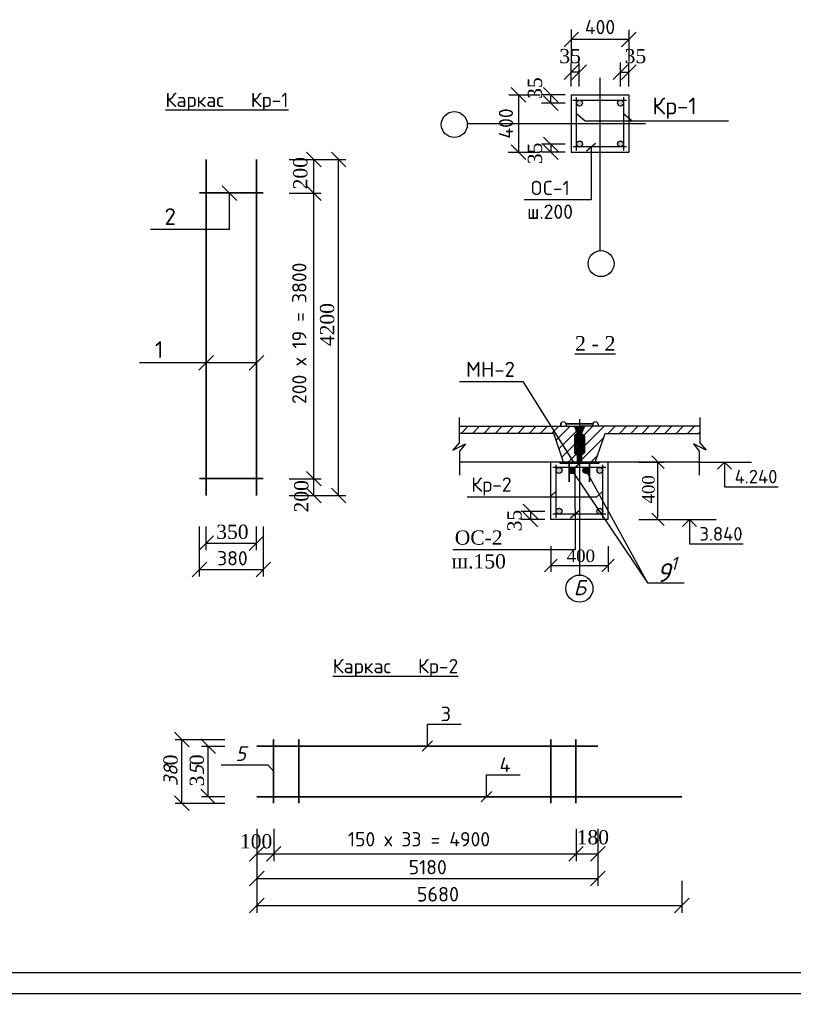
# Model space of a CAD drawing. Header units: millimetres. Extents: x -3143211 to -2549809, y 1060331 to 1341741.
# Tile 88 of 131: x -3113891 to -3095463, y 1202555 to 1226001. Entities that reach past the tile are written whole.
import ezdxf

# ---------------------------------------------------------------- set-up
doc = ezdxf.new("R2010")
doc.units = ezdxf.units.MM
doc.linetypes.add('ACAD_ISO10W100', pattern=[18, 12, -3, 0, -3])
doc.layers.add('Дераза', color=5, linetype='Continuous')
doc.styles.get("Standard").update_dxf_attribs({"font": 'isocpeui.ttf'})

# ---------------------------------------------------------------- blocks, each defined once
blk = doc.blocks.new('_Oblique')
at = {"color": 0, "linetype": 'ByBlock', "lineweight": -2}
blk.add_line((-0.5, -0.5), (0.5, 0.5), dxfattribs=at)

msp = doc.modelspace()

# ---------------------------------------------------------------- hatches: boundary and pattern name
h = msp.add_hatch(color=256)
h.paths.add_polyline_path([(-3099509.03921, 1224006.93349), (-3099509.03921, 1224024.22612, 0.364462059), (-3099576.00082, 1224086.59463), (-3099583.23614, 1224086.59463, 0.3993831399), (-3099650.72539, 1224015.57981, 0.9408358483)])
h.paths.add_polyline_path([(-3099650.13495, 1223043.53531, 0.9149363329), (-3099509.03921, 1223030.97526), (-3099509.03921, 1223056.09537, 0.9149363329)])
h.paths.add_polyline_path([(-3100483.31784, 1223040.04154, 0.9427893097), (-3100625.03921, 1223048.39553), (-3100625.03921, 1223031.68756, 0.3193735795), (-3100569.69948, 1222970.59463), (-3100539.15, 1222970.59463, 0.3521330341)])
h.paths.add_polyline_path([(-3100483.90827, 1224014.80341, 0.9162344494), (-3100625.03921, 1224027.16572), (-3100625.03921, 1224002.4411, 0.9162344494)])
h = msp.add_hatch()
h.set_pattern_fill('ANSI31', color=256, scale=60, style=0)
h.set_pattern_definition([(45, (-4852968.84, 702867.56), (-134.703842, 134.703842), [])])
h.paths.add_polyline_path([(-3100676.86343, 1216094.95546), (-3100608.70343, 1216146.07546), (-3100676.86343, 1216319.88346), (-3103423.62121, 1216319.88346), (-3103423.62121, 1216149.48346), (-3101171.02343, 1216149.48346), (-3100936.0315, 1215464.47546), (-3100608.70343, 1215464.47546), (-3100608.70343, 1215634.87546), (-3100676.86343, 1215685.99546)])
h.paths.add_polyline_path([(-3099943.94427, 1216149.48346), (-3097691.34649, 1216149.48346), (-3097691.34649, 1216319.88346), (-3100438.10427, 1216319.88346), (-3100506.26427, 1216146.07546), (-3100438.10427, 1216094.95546), (-3100438.10427, 1215685.99546), (-3100506.26427, 1215634.87546), (-3100506.26427, 1215464.47546), (-3100178.9362, 1215464.47546)])
h = msp.add_hatch(color=256)
h.paths.add_polyline_path([(-3100557.58343, 1215464.47546), (-3101017.36524, 1215464.47546), (-3101017.36524, 1215428.61796), (-3100557.58343, 1215428.61796)])
h.paths.add_polyline_path([(-3100097.60246, 1215464.47546), (-3100557.58343, 1215464.47546), (-3100557.58343, 1215428.61796), (-3100097.80162, 1215428.61796)])
h = msp.add_hatch(color=256)
h.paths.add_polyline_path([(-3101113.18343, 1214305.07636), (-3101113.18343, 1214288.36839, 0.319373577), (-3101057.8437, 1214227.27546), (-3101027.29422, 1214227.27546, 0.3521330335), (-3100971.46205, 1214296.72237, 0.9427893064)])
h.paths.add_polyline_path([(-3100001.49099, 1214296.72237, 1), (-3100143.7048, 1214296.72237, 0.3521330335), (-3100087.87263, 1214227.27546), (-3100057.32316, 1214227.27546, 0.3521330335)])
h.paths.add_polyline_path([(-3100001.98343, 1215260.67455), (-3100001.98343, 1215277.38252, 0.3193735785), (-3100057.32316, 1215338.47546), (-3100087.87263, 1215338.47546, 0.3521330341), (-3100143.7048, 1215269.02854, 0.942789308)])
h.paths.add_polyline_path([(-3100971.46205, 1215269.02854, 0.3521330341), (-3101027.29422, 1215338.47546), (-3101057.8437, 1215338.47546, 0.3193735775), (-3101113.18343, 1215277.38252), (-3101113.18343, 1215260.67455, 0.9427893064)])
at = {"layer": 'Дераза'}
h = msp.add_hatch(dxfattribs=at)
h.set_pattern_fill('ANGLE', color=0)
h.set_pattern_definition([(0, (-320144.217, -99980.26), (0, 6.985), [5.08, -1.905]), (90, (-320144.217, -99980.26), (-6.985, 4e-16), [5.08, -1.905])])
h.paths.add_polyline_path([(-3100375.09781, 1215338.47546), (-3100427.48457, 1215338.47546, 0.3075690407), (-3100472.39809, 1215272.36873, 1), (-3100330.18428, 1215272.36873, 0.3075690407)])
h.paths.add_polyline_path([(-3100716.84557, 1215338.47546), (-3100752.0737, 1215338.47546, 0.2818157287), (-3100803.82602, 1215285.22107), (-3100803.82602, 1215253.94833, 0.4981928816), (-3100700.38673, 1215207.17292), (-3100723.21705, 1215248.99151), (-3100668.15378, 1215295.26982, 0.2423078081)])
h.paths.add_polyline_path([(-3100663.35273, 1215269.5847, 0.09265734), (-3100668.15378, 1215295.26982), (-3100723.21705, 1215248.99151), (-3100700.38673, 1215207.17292, 0.2743582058)])

# ---------------------------------------------------------------- linework, layer by layer
at = {"color": 7, "linetype": 'ByBlock'}
for p, q in [((-3100751.03921, 1225768.40588), (-3100751.03921, 1225006.46221)), ((-3099383.03921, 1225526.76559), (-3100751.03921, 1225526.76559)), ((-3099383.03921, 1225755.59539), (-3099383.03921, 1225006.46221)), ((-3100751.03921, 1224412.61419), (-3100751.03921, 1224978.59995)), ((-3100562.19164, 1224412.61419), (-3100562.19164, 1224978.59995)), ((-3099580.83042, 1224412.61419), (-3099580.83042, 1224978.59995)), ((-3099383.03921, 1224412.61419), (-3099383.03921, 1224978.59995)), ((-3100562.19164, 1224753.59995), (-3100751.03921, 1224753.59995)), ((-3099580.83042, 1224753.59995), (-3099383.03921, 1224753.59995)), ((-3102239.37748, 1224212.59463), (-3101490.2443, 1224212.59463)), ((-3102010.54768, 1224212.59463), (-3102010.54768, 1222844.59463)), ((-3100896.39629, 1224212.59463), (-3101462.38205, 1224212.59463)), ((-3101237.38205, 1224014.80341), (-3101237.38205, 1224212.59463)), ((-3100751.03921, 1224212.59463), (-3100751.03921, 1222844.59463)), ((-3100751.03921, 1224212.59463), (-3099383.03921, 1224212.59463)), ((-3100625.03921, 1222882.18211), (-3100625.03921, 1224145.63953)), ((-3099509.03921, 1224158.19172), (-3099509.03921, 1222887.46691)), ((-3099383.03921, 1224212.59463), (-3099383.03921, 1222844.59463)), ((-3100896.39629, 1224014.80341), (-3101462.38205, 1224014.80341)), ((-3100711.81845, 1224086.59463), (-3099439.14416, 1224086.59463)), ((-3100896.39629, 1223033.4422), (-3101462.38205, 1223033.4422)), ((-3101237.38205, 1223033.4422), (-3101237.38205, 1222844.59463)), ((-3099438.42557, 1222970.59463), (-3100705.43648, 1222970.59463)), ((-3102252.18798, 1222844.59463), (-3101490.2443, 1222844.59463)), ((-3100896.39629, 1222844.59463), (-3101462.38205, 1222844.59463)), ((-3100751.03921, 1222844.59463), (-3099383.03921, 1222844.59463)), ((-3107474.25034, 1222672.48221), (-3106709.79218, 1222672.48221)), ((-3106883.53718, 1214670.60452), (-3106883.53718, 1222672.48221)), ((-3106883.53718, 1222672.48221), (-3106119.07902, 1222672.48221)), ((-3106292.82402, 1214670.60452), (-3106292.82402, 1222672.48221)), ((-3107474.25034, 1221872.48221), (-3106709.79218, 1221872.48221)), ((-3108894.45666, 1221007.70233), (-3110773.24895, 1221007.70233)), ((-3108250.92153, 1217830.92465), (-3111036.78801, 1217830.92465)), ((-3099926.56979, 1215338.47546), (-3101193.58069, 1215338.47546)), ((-3101113.18343, 1214138.86294), (-3101113.18343, 1215402.32036)), ((-3100001.98343, 1214138.86294), (-3100001.98343, 1215402.32036)), ((-3107474.25034, 1215070.60452), (-3106709.79218, 1215070.60452)), ((-3107474.25034, 1214670.60452), (-3106709.79218, 1214670.60452)), ((-3106883.53718, 1214670.60452), (-3106119.07902, 1214670.60452)), ((-3101384.5405, 1214290.12303), (-3101950.52626, 1214290.12303)), ((-3101725.52626, 1214290.12303), (-3101725.52626, 1214101.27546)), ((-3101384.5405, 1214101.27546), (-3101950.52626, 1214101.27546)), ((-3099926.56979, 1214227.27546), (-3101193.58069, 1214227.27546)), ((-3109606.79958, 1212741.90885), (-3109606.79958, 1213930.11084)), ((-3109446.79958, 1213369.23576), (-3109446.79958, 1213930.11084)), ((-3108246.92153, 1213369.23576), (-3108246.92153, 1213930.11084)), ((-3108086.79958, 1212741.90885), (-3108086.79958, 1213930.11084)), ((-3104179.39733, 1208697.86998), (-3104179.39733, 1209225.39364)), ((-3104179.39733, 1209225.39364), (-3103377.87014, 1209225.39364)), ((-3110189.07016, 1208861.99192), (-3109000.86816, 1208861.99192)), ((-3109561.74325, 1208701.86998), (-3109000.86816, 1208701.86998)), ((-3107972.80193, 1208251.53725), (-3109094.84982, 1208251.53725)), ((-3107840.33617, 1208101.99192), (-3107972.80193, 1208251.53725)), ((-3102772.12076, 1207489.99192), (-3102772.12076, 1208017.51558)), ((-3102772.12076, 1208017.51558), (-3101970.59358, 1208017.51558)), ((-3109561.74325, 1207501.99192), (-3109000.86816, 1207501.99192)), ((-3110189.07016, 1207341.99192), (-3109000.86816, 1207341.99192)), ((-3108240.33617, 1206729.32073), (-3108240.33617, 1205964.86258)), ((-3107840.33617, 1206729.32073), (-3107840.33617, 1205964.86258)), ((-3100638.45848, 1206729.32073), (-3100638.45848, 1205964.86258)), ((-3100118.45848, 1206729.32073), (-3100118.45848, 1205964.86258)), ((-3108240.33617, 1206138.60758), (-3100118.45848, 1206138.60758)), ((-3108240.33617, 1206138.60758), (-3108240.33617, 1205374.14942)), ((-3100118.45848, 1206138.60758), (-3100118.45848, 1205374.14942)), ((-3108240.33617, 1205547.89442), (-3100118.45848, 1205547.89442)), ((-3108240.33617, 1205497.50904), (-3108240.33617, 1204733.05089)), ((-3098118.45848, 1205497.50904), (-3098118.45848, 1204733.05089)), ((-3108240.33617, 1204906.79589), (-3098118.45848, 1204906.79589))]:
    msp.add_line(p, q, dxfattribs=at)
at = {"color": 7, "linetype": 'ACAD_ISO10W100'}
for p, q in [((-3100067.03921, 1220499.90697), (-3100067.03921, 1224612.29912)), ((-3103230.12125, 1223528.59463), (-3098982.61468, 1223528.59463)), ((-3100557.58343, 1216486.87546), (-3100557.58343, 1212776.30952))]:
    msp.add_line(p, q, dxfattribs=at)
for p, q in [((-3100625.03921, 1223765.42873), (-3100418.40178, 1223594.29702)), ((-3099509.03921, 1223765.42873), (-3099302.40178, 1223594.29702)), ((-3100418.40178, 1223594.29702), (-3097009.2552, 1223594.29702)), ((-3109450.79958, 1214670.60452), (-3109450.79958, 1222672.48221)), ((-3109446.79958, 1214670.60452), (-3109446.79958, 1222672.48221)), ((-3109442.79958, 1214670.60452), (-3109442.79958, 1222672.48221)), ((-3108250.92153, 1214670.60452), (-3108250.92153, 1222672.48221)), ((-3108246.92153, 1214670.60452), (-3108246.92153, 1222672.48221)), ((-3108242.92153, 1214670.60452), (-3108242.92153, 1222672.48221)), ((-3108086.92153, 1221876.48221), (-3109606.92153, 1221876.48221)), ((-3108086.92153, 1221872.48221), (-3109606.92153, 1221872.48221)), ((-3108086.92153, 1221868.48221), (-3109606.92153, 1221868.48221)), ((-3108894.45666, 1221007.70233), (-3108894.45666, 1221868.48221)), ((-3100885.97603, 1216383.10978), (-3100231.53618, 1216383.10978)), ((-3100885.97603, 1216379.80822), (-3100231.53618, 1216379.80822)), ((-3101005.19576, 1216367.14579), (-3101005.19576, 1216319.88346)), ((-3101001.89419, 1216367.69053), (-3101001.89419, 1216319.88346)), ((-3100876.43471, 1216367.69053), (-3100876.43471, 1216319.88346)), ((-3100873.13315, 1216367.14579), (-3100873.13315, 1216319.88346)), ((-3100676.86343, 1216319.88346), (-3100557.58343, 1216319.88346)), ((-3100557.58343, 1215464.47546), (-3100557.38427, 1216319.88346)), ((-3100438.10427, 1216319.88346), (-3100557.38427, 1216319.88346)), ((-3100242.0337, 1216367.14579), (-3100242.0337, 1216319.01819)), ((-3100238.73214, 1216367.69053), (-3100238.73214, 1216319.88346)), ((-3100113.27266, 1216367.69053), (-3100113.27266, 1216319.88346)), ((-3100109.9711, 1216367.14579), (-3100109.9711, 1216319.88346)), ((-3097702.01666, 1215464.47546), (-3103412.95104, 1215464.47546)), ((-3101239.18343, 1214101.27546), (-3101239.18343, 1215464.47546)), ((-3099875.98343, 1214101.27546), (-3099875.98343, 1215464.47546)), ((-3099144.16104, 1215464.47546), (-3098537.45278, 1215464.47546)), ((-3098686.55278, 1214144.47546), (-3098686.55278, 1215464.47546)), ((-3100809.2615, 1215428.61796), (-3100809.2615, 1214992.22303)), ((-3100806.54376, 1215428.61796), (-3100806.54376, 1214992.22303)), ((-3100803.82602, 1215428.61796), (-3100803.82602, 1214992.22303)), ((-3100322.82383, 1215428.61796), (-3100322.82383, 1214992.22303)), ((-3100320.10609, 1215428.61796), (-3100320.10609, 1214992.22303)), ((-3100317.38835, 1215428.61796), (-3100317.38835, 1214992.22303)), ((-3108086.92153, 1215074.60452), (-3109606.92153, 1215074.60452)), ((-3108086.92153, 1215070.60452), (-3109606.92153, 1215070.60452)), ((-3108086.92153, 1215066.60452), (-3109606.92153, 1215066.60452)), ((-3101255.22603, 1214636.00685), (-3101113.18343, 1214770.59165)), ((-3100144.02603, 1214636.00685), (-3100001.98343, 1214770.59165)), ((-3103229.01088, 1214636.00685), (-3100144.02603, 1214636.00685)), ((-3099875.98343, 1214101.27546), (-3101239.18343, 1214101.27546)), ((-3099144.16104, 1214101.27546), (-3098537.45278, 1214101.27546)), ((-3109446.79958, 1213533.06109), (-3108246.92153, 1213533.06109)), ((-3101239.18343, 1213462.54063), (-3101239.18343, 1212855.83237)), ((-3099875.98343, 1213462.54063), (-3099875.98343, 1212855.83237)), ((-3109606.79958, 1212905.73418), (-3108086.79958, 1212905.73418)), ((-3101239.18343, 1213004.93237), (-3099875.98343, 1213004.93237)), ((-3110025.24483, 1207341.99192), (-3110025.24483, 1208861.99192)), ((-3109397.91792, 1207501.99192), (-3109397.91792, 1208701.86998)), ((-3108240.33617, 1208705.86998), (-3100118.45848, 1208705.86998)), ((-3108240.33617, 1208701.86998), (-3100118.45848, 1208701.86998)), ((-3108240.33617, 1208697.86998), (-3100118.45848, 1208697.86998)), ((-3107844.33617, 1207341.99192), (-3107844.33617, 1208861.99192)), ((-3107840.33617, 1207341.99192), (-3107840.33617, 1208861.99192)), ((-3107836.33617, 1207341.99192), (-3107836.33617, 1208861.99192)), ((-3107244.33617, 1207341.99192), (-3107244.33617, 1208861.99192)), ((-3107240.33617, 1207341.99192), (-3107240.33617, 1208861.99192)), ((-3107236.33617, 1207341.99192), (-3107236.33617, 1208861.99192)), ((-3101242.45848, 1207341.99192), (-3101242.45848, 1208861.99192)), ((-3101238.45848, 1207341.99192), (-3101238.45848, 1208861.99192)), ((-3101234.45848, 1207341.99192), (-3101234.45848, 1208861.99192)), ((-3100642.45848, 1207341.99192), (-3100642.45848, 1208861.99192)), ((-3100638.45848, 1207341.99192), (-3100638.45848, 1208861.99192)), ((-3100634.45848, 1207341.99192), (-3100634.45848, 1208861.99192)), ((-3108240.33617, 1207505.99192), (-3098118.45848, 1207505.99192)), ((-3108240.33617, 1207501.99192), (-3098118.45848, 1207501.99192)), ((-3108240.33617, 1207497.99192), (-3098118.45848, 1207497.99192)), ((-3057296.73173, 1202804.62022), (-3116696.73173, 1202804.62022))]:
    msp.add_line(p, q)
at = {"color": 7}
for p, q in [((-3100386.52235, 1222879.71497), (-3100174.45148, 1223057.95136)), ((-3100275.92634, 1222970.59463), (-3100275.92634, 1221707.34406)), ((-3100275.92634, 1221707.34406), (-3101875.8126, 1221707.34406)), ((-3097736.17571, 1215464.47546), (-3096462.19894, 1215464.47546)), ((-3097099.18732, 1215464.47546), (-3097264.81701, 1215297.34728)), ((-3097099.18732, 1215464.47546), (-3097099.18732, 1214880.75667)), ((-3097099.18732, 1215464.47546), (-3096933.55764, 1215297.34728)), ((-3100773.08465, 1215247.18485), (-3100561.01379, 1215425.42124)), ((-3100667.04922, 1215338.47546), (-3100662.48864, 1213378.61387)), ((-3097099.18732, 1214880.75667), (-3095825.21055, 1214880.75667)), ((-3100773.08465, 1214136.3958), (-3100561.01379, 1214314.63219)), ((-3098571.61183, 1214101.27546), (-3097297.63505, 1214101.27546)), ((-3097934.62344, 1214101.27546), (-3098100.25312, 1213934.14728)), ((-3097934.62344, 1214101.27546), (-3097934.62344, 1213517.55667)), ((-3097934.62344, 1214101.27546), (-3097768.99375, 1213934.14728)), ((-3100662.48864, 1213378.61387), (-3103574.68963, 1213378.61387)), ((-3097934.62344, 1213517.55667), (-3096660.64666, 1213517.55667))]:
    msp.add_line(p, q, dxfattribs=at)
at = {"color": 0}
msp.add_line((-3057796.73173, 1203304.62022), (-3114696.73173, 1203304.62022), dxfattribs=at)
for points in [[(-3103414.14843, 1217385.32064), (-3101904.81913, 1217385.32064), (-3100688.09951, 1215447.31593)], [(-3103423.62121, 1216528.52148), (-3103423.62121, 1215927.28411), (-3103575.49225, 1215749.85603), (-3103270.79994, 1215903.3008), (-3103412.95104, 1215722.76453), (-3103412.95104, 1215155.77481)], [(-3097691.34649, 1216528.52148), (-3097691.34649, 1215927.28411), (-3097539.47544, 1215749.85603), (-3097844.16776, 1215903.3008), (-3097702.01666, 1215722.76453), (-3097702.01666, 1215155.77481)], [(-3103423.62121, 1216319.88346), (-3100676.86343, 1216319.88346), (-3100608.70343, 1216146.07546), (-3100676.86343, 1216094.95546), (-3100676.86343, 1215685.99546), (-3100608.70343, 1215634.87546), (-3100608.70343, 1215464.47546), (-3100936.0315, 1215464.47546), (-3101171.02343, 1216149.48346), (-3103423.62121, 1216149.48346)], [(-3097691.34649, 1216319.88346), (-3100438.10427, 1216319.88346), (-3100506.26427, 1216146.07546), (-3100438.10427, 1216094.95546), (-3100438.10427, 1215685.99546), (-3100506.26427, 1215634.87546), (-3100506.26427, 1215464.47546), (-3100178.9362, 1215464.47546), (-3099943.94427, 1216149.48346), (-3097691.34649, 1216149.48346)], [(-3100727.65593, 1215257.62517), (-3098935.06437, 1212587.16518), (-3098060.11309, 1212587.16518)], [(-3100394.48749, 1215260.40921), (-3098935.06437, 1212587.16518), (-3098060.11309, 1212587.16518)]]:
    msp.add_lwpolyline(points)
msp.add_lwpolyline([(-3101017.36524, 1215464.47546), (-3100097.60246, 1215464.47546), (-3100097.80162, 1215428.61796), (-3101017.36524, 1215428.61796)], close=True)
msp.add_lwpolyline([(-3116696.73173, 1160804.62022), (-3057296.73173, 1160804.62022), (-3057296.73173, 1202804.62022), (-3116696.73173, 1202804.62022)], close=True, dxfattribs=at)
at = {"color": 7, "linetype": 'ByBlock'}
for centre, radius in [((-3100555.01518, 1224014.80341), 71.10691), ((-3099579.61848, 1224015.57981), 71.10691), ((-3103538.0715, 1223504.11097), 308.922), ((-3100554.42474, 1223040.04154), 71.10691), ((-3099579.02805, 1223043.53531), 71.10691), ((-3100042.55556, 1220191.95672), 308.922), ((-3101042.56896, 1215269.02854), 71.10691), ((-3100734.45963, 1215269.5847), 71.10691), ((-3100401.29119, 1215272.36873), 71.10691), ((-3100072.59789, 1215269.02854), 71.10691), ((-3101042.56896, 1214296.72237), 71.10691), ((-3100072.59789, 1214296.72237), 71.10691)]:
    msp.add_circle(centre, radius, dxfattribs=at)
msp.add_circle((-3100557.58343, 1212453.35942), 322.95011)
for centre, radius, start, end in [((-3100939.16445, 1216357.64053), 66.71194, 8.19150563, 171.80849437), ((-3100939.16445, 1216358.66053), 63.37634, 8.19150563, 171.80849437), ((-3100885.97603, 1216381.459), 1.65078, 90, 270), ((-3100176.0024, 1216357.64053), 66.71194, 8.19150563, 171.80849437), ((-3100176.0024, 1216358.66053), 63.37634, 8.19150563, 171.80849437), ((-3100231.53618, 1216381.459), 1.65078, 270, 90)]:
    msp.add_arc(centre, radius, start, end)
for p in [(-3100672.5291, 1216308.83092), (-3100651.44997, 1216308.83092), (-3100645.42626, 1216265.7706), (-3100633.38449, 1216287.53118), (-3100630.60454, 1216239.37772), (-3100629.67694, 1216308.83092), (-3100621.3399, 1216267.62131), (-3100621.3399, 1216198.63079), (-3100611.14767, 1216305.12766), (-3100611.14767, 1216182.88871), (-3100609.29531, 1216213.9102), (-3100603.27442, 1216239.37772), (-3100602.81063, 1216170.38721), (-3100601.88303, 1216280.12281), (-3100594.00979, 1216267.62131), (-3100591.22983, 1216182.88871), (-3100588.44987, 1216314.38673), (-3100588.44987, 1216198.63079), (-3100587.06131, 1216213.9102), (-3100583.35376, 1216170.38721), (-3100581.96519, 1216303.73778), (-3100576.40528, 1216254.19445), (-3100575.3985, 1216148.6764), (-3100571.30916, 1216243.54551), (-3100568.06824, 1216304.66314), (-3100568.06824, 1216279.19746), (-3100564.82448, 1216209.28159), (-3100564.82448, 1216175.94302), (-3100550.14322, 1216209.28159), (-3100550.14322, 1216175.94302), (-3100546.89946, 1216304.66314), (-3100546.89946, 1216279.19746), (-3100543.65854, 1216243.54551), (-3100539.5692, 1216148.6764), (-3100538.56242, 1216254.19445), (-3100533.00251, 1216303.73778), (-3100531.61394, 1216170.38721), (-3100527.90639, 1216213.9102), (-3100526.51783, 1216314.38673), (-3100526.51783, 1216198.63079), (-3100523.73787, 1216182.88871), (-3100520.95791, 1216267.62131), (-3100513.08467, 1216280.12281), (-3100512.15707, 1216170.38721), (-3100511.69327, 1216239.37772), (-3100505.67239, 1216213.9102), (-3100503.82003, 1216305.12766), (-3100503.82003, 1216182.88871), (-3100493.6278, 1216267.62131), (-3100493.6278, 1216198.63079), (-3100485.29076, 1216308.83092), (-3100484.36316, 1216239.37772), (-3100481.5832, 1216287.53118), (-3100469.54144, 1216265.7706), (-3100463.51773, 1216308.83092), (-3100442.4386, 1216308.83092), (-3100663.96968, 1215998.10539), (-3100661.48383, 1215927.80795), (-3100661.38768, 1216086.2924), (-3100655.47992, 1216026.14805), (-3100654.00369, 1216069.68948), (-3100654.00369, 1216044.598), (-3100652.8951, 1215980.76144), (-3100652.8951, 1215968.58621), (-3100652.8951, 1215948.29109), (-3100641.0824, 1216011.38846), (-3100639.60617, 1216074.8545), (-3100637.02135, 1216106.95619), (-3100636.6537, 1216039.43113), (-3100635.44613, 1215961.26449), (-3100632.90938, 1215934.2928), (-3100630.00782, 1216067.8443), (-3100629.26971, 1216026.14805), (-3100627.92639, 1215914.64837), (-3100627.05536, 1216086.66291), (-3100623.36477, 1215992.56985), (-3100621.14759, 1216008.80595), (-3100619.30372, 1215977.81026), (-3100617.82748, 1216045.704), (-3100614.87219, 1215950.50494), (-3100614.87219, 1215944.60073), (-3100613.82299, 1215927.13697), (-3100612.77379, 1216125.21812), (-3100610.44349, 1216091.0906), (-3100608.22914, 1216071.16415), (-3100603.79761, 1216106.95619), (-3100601.40509, 1215992.16432), (-3100600.39548, 1215917.07052), (-3100597.89268, 1216026.51672), (-3100594.56974, 1216009.17462), (-3100593.65063, 1216092.78278), (-3100592.1546, 1216141.6791), (-3100590.87632, 1215967.1097), (-3100590.50868, 1215944.60073), (-3100584.38033, 1216128.98221), (-3100581.64845, 1216056.77323), (-3100581.64845, 1216036.47995), (-3100579.4341, 1216074.8545), (-3100578.69598, 1215995.15236), (-3100577.27348, 1215930.97295), (-3100575.37305, 1216006.96077), (-3100574.63493, 1216102.5285), (-3100573.96468, 1215981.74947), (-3100569.09764, 1216045.33533), (-3100566.88329, 1215963.78801), (-3100566.41666, 1216120.58397), (-3100565.7747, 1216025.41072), (-3100549.193, 1216025.41072), (-3100548.55103, 1216120.58397), (-3100548.08441, 1215963.78801), (-3100545.87006, 1216045.33533), (-3100541.00301, 1215981.74947), (-3100540.33277, 1216102.5285), (-3100539.59465, 1216006.96077), (-3100537.69421, 1215930.97295), (-3100536.27171, 1215995.15236), (-3100535.5336, 1216074.8545), (-3100533.31925, 1216056.77323), (-3100533.31925, 1216036.47995), (-3100530.58737, 1216128.98221), (-3100524.45902, 1215944.60073), (-3100524.09137, 1215967.1097), (-3100522.8131, 1216141.6791), (-3100521.31707, 1216092.78278), (-3100520.39796, 1216009.17462), (-3100517.07502, 1216026.51672), (-3100514.57221, 1215917.07052), (-3100513.5626, 1215992.16432), (-3100511.17009, 1216106.95619), (-3100506.73856, 1216071.16415), (-3100504.52421, 1216091.0906), (-3100502.19391, 1216125.21812), (-3100501.14471, 1215927.13697), (-3100500.09551, 1215950.50494), (-3100500.09551, 1215944.60073), (-3100497.14021, 1216045.704), (-3100495.66398, 1215977.81026), (-3100493.8201, 1216008.80595), (-3100491.60293, 1215992.56985), (-3100487.91234, 1216086.66291), (-3100487.04131, 1215914.64837), (-3100485.69799, 1216026.14805), (-3100484.95988, 1216067.8443), (-3100482.05831, 1215934.2928), (-3100479.52157, 1215961.26449), (-3100478.314, 1216039.43113), (-3100477.94635, 1216106.95619), (-3100475.36153, 1216074.8545), (-3100473.8853, 1216011.38846), (-3100462.0726, 1215980.76144), (-3100462.0726, 1215968.58621), (-3100462.0726, 1215948.29109), (-3100460.96401, 1216069.68948), (-3100460.96401, 1216044.598), (-3100459.48778, 1216026.14805), (-3100453.58002, 1216086.2924), (-3100453.48386, 1215927.80795), (-3100450.99802, 1215998.10539), (-3100663.00249, 1215717.70641), (-3100662.82715, 1215887.54766), (-3100656.17279, 1215828.04479), (-3100656.17279, 1215787.44901), (-3100652.73955, 1215757.88744), (-3100651.88549, 1215735.6605), (-3100649.7079, 1215694.82509), (-3100648.46357, 1215810.03724), (-3100647.38609, 1215852.65516), (-3100640.71476, 1215905.48884), (-3100640.10673, 1215878.68121), (-3100631.35679, 1215779.26091), (-3100629.64583, 1215741.64397), (-3100629.64583, 1215711.72295), (-3100624.56386, 1215887.54766), (-3100624.56386, 1215860.70685), (-3100616.50396, 1215811.6815), (-3100614.49323, 1215837.22276), (-3100613.98419, 1215743.39329), (-3100613.35353, 1215779.26829), (-3100608.39034, 1215691.21584), (-3100606.43616, 1215894.2574), (-3100604.84398, 1215717.70641), (-3100597.14607, 1215764.72806), (-3100594.35481, 1215870.10049), (-3100593.68173, 1215796.96247), (-3100592.01319, 1215825.42725), (-3100587.73721, 1215738.22458), (-3100587.73721, 1215698.89886), (-3100583.61393, 1215849.97126), (-3100574.21355, 1215903.65104), (-3100574.21355, 1215818.43364), (-3100570.63043, 1215875.63787), (-3100568.84312, 1215779.5153), (-3100546.12458, 1215779.5153), (-3100544.33726, 1215875.63787), (-3100540.75415, 1215903.65104), (-3100540.75415, 1215818.43364), (-3100531.35376, 1215849.97126), (-3100527.23049, 1215738.22458), (-3100527.23049, 1215698.89886), (-3100522.9545, 1215825.42725), (-3100521.28596, 1215796.96247), (-3100520.61289, 1215870.10049), (-3100517.82162, 1215764.72806), (-3100510.12372, 1215717.70641), (-3100508.53153, 1215894.2574), (-3100506.57736, 1215691.21584), (-3100501.61416, 1215779.26829), (-3100500.98351, 1215743.39329), (-3100500.47447, 1215837.22276), (-3100498.46373, 1215811.6815), (-3100490.40384, 1215887.54766), (-3100490.40384, 1215860.70685), (-3100485.32186, 1215741.64397), (-3100485.32186, 1215711.72295), (-3100483.6109, 1215779.26091), (-3100474.86097, 1215878.68121), (-3100474.25294, 1215905.48884), (-3100467.58161, 1215852.65516), (-3100466.50413, 1215810.03724), (-3100465.25979, 1215694.82509), (-3100463.08221, 1215735.6605), (-3100462.22814, 1215757.88744), (-3100458.79491, 1215828.04479), (-3100458.79491, 1215787.44901), (-3100452.14055, 1215887.54766), (-3100451.96521, 1215717.70641), (-3100640.48003, 1215670.76772), (-3100621.09386, 1215673.25069), (-3100607.18842, 1215650.72145), (-3100602.4899, 1215510.9874), (-3100602.4899, 1215489.15309), (-3100599.0397, 1215473.44972), (-3100599.00975, 1215613.26303), (-3100595.55955, 1215587.59827), (-3100594.79315, 1215577.25531), (-3100594.44131, 1215525.92579), (-3100590.60933, 1215558.48647), (-3100588.31014, 1215503.3265), (-3100587.54374, 1215480.34379), (-3100583.71176, 1215537.41899), (-3100581.41257, 1215500.64629), (-3100580.89337, 1215637.34436), (-3100580.23161, 1215603.30348), (-3100579.77513, 1215564.67639), (-3100579.11337, 1215517.49991), (-3100578.7073, 1215668.36217), (-3100573.74859, 1215492.21856), (-3100572.9822, 1215563.46532), (-3100571.80124, 1215619.39027), (-3100571.03484, 1215587.59827), (-3100569.15021, 1215469.61742), (-3100567.9992, 1215544.69648), (-3100567.9992, 1215503.70991), (-3100564.16722, 1215481.49219), (-3100563.40082, 1215527.07603), (-3100551.56688, 1215527.07603), (-3100550.80048, 1215481.49219), (-3100546.96849, 1215544.69648), (-3100546.96849, 1215503.70991), (-3100545.81749, 1215469.61742), (-3100543.93286, 1215587.59827), (-3100543.16646, 1215619.39027), (-3100541.9855, 1215563.46532), (-3100541.2191, 1215492.21856), (-3100536.2604, 1215668.36217), (-3100535.85432, 1215517.49991), (-3100535.19256, 1215564.67639), (-3100534.73609, 1215603.30348), (-3100534.07433, 1215637.34436), (-3100533.55513, 1215500.64629), (-3100531.25594, 1215537.41899), (-3100527.42396, 1215480.34379), (-3100526.65756, 1215503.3265), (-3100524.35837, 1215558.48647), (-3100520.52638, 1215525.92579), (-3100520.17455, 1215577.25531), (-3100519.40815, 1215587.59827), (-3100515.95795, 1215613.26303), (-3100515.928, 1215473.44972), (-3100512.4778, 1215510.9874), (-3100512.4778, 1215489.15309), (-3100507.77928, 1215650.72145), (-3100493.87384, 1215673.25069), (-3100474.48767, 1215670.76772)]:
    msp.add_point(p)

# ---------------------------------------------------------------- block references
for p, xscale, yscale, zscale, rotation in [((-3100751.03921, 1225526.76559), 347.4899999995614, 347.4899999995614, 347.4899999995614, 180), ((-3099383.03921, 1225526.76559), 347.4899999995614, 347.4899999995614, 347.4899999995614, 180), ((-3100751.03921, 1224753.59995), 347.4899999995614, 347.4899999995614, 347.4899999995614, 180), ((-3100562.19164, 1224753.59995), 347.4899999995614, 347.4899999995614, 347.4899999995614, 180), ((-3099580.83042, 1224753.59995), 347.4899999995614, 347.4899999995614, 347.4899999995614, 180), ((-3099383.03921, 1224753.59995), 347.4899999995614, 347.4899999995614, 347.4899999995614, 180), ((-3102010.54768, 1224212.59463), 347.4899999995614, 347.4899999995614, 347.4899999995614, 270), ((-3101237.38205, 1224212.59463), 347.4899999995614, 347.4899999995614, 347.4899999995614, 270), ((-3101237.38205, 1224014.80341), 347.4899999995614, 347.4899999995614, 347.4899999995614, 270), ((-3101237.38205, 1223033.4422), 347.4899999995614, 347.4899999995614, 347.4899999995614, 270), ((-3102010.54768, 1222844.59463), 347.4899999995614, 347.4899999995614, 347.4899999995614, 270), ((-3101237.38205, 1222844.59463), 347.4899999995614, 347.4899999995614, 347.4899999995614, 270), ((-3106883.53718, 1222672.48221), 347.4899999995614, 347.4899999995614, 347.4899999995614, 270), ((-3106292.82402, 1222672.48221), 347.4899999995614, 347.4899999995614, 347.4899999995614, 270), ((-3108894.45666, 1221868.48221), 347.4899999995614, 347.4899999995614, 347.4899999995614, 270), ((-3106883.53718, 1221872.48221), 347.4899999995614, 347.4899999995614, 347.4899999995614, 270), ((-3109446.79958, 1217830.92465), 347.4899999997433, 347.4899999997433, 347.4899999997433, 180), ((-3108246.92153, 1217830.92465), 347.4899999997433, 347.4899999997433, 347.4899999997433, 180), ((-3106883.53718, 1215070.60452), 347.4899999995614, 347.4899999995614, 347.4899999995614, 270), ((-3106883.53718, 1214670.60452), 347.4899999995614, 347.4899999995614, 347.4899999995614, 270), ((-3106292.82402, 1214670.60452), 347.4899999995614, 347.4899999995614, 347.4899999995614, 270), ((-3101725.52626, 1214290.12303), 347.4899999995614, 347.4899999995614, 347.4899999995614, 270), ((-3101725.52626, 1214101.27546), 347.4899999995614, 347.4899999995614, 347.4899999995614, 270), ((-3109446.79958, 1213533.06109), 347.4899999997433, 347.4899999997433, 347.4899999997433, 180), ((-3108246.92153, 1213533.06109), 347.4899999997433, 347.4899999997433, 347.4899999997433, 180), ((-3109606.79958, 1212905.73418), 347.4899999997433, 347.4899999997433, 347.4899999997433, 180), ((-3108086.79958, 1212905.73418), 347.4899999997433, 347.4899999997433, 347.4899999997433, 180), ((-3110025.24483, 1208861.99192), 347.4899999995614, 347.4899999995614, 347.4899999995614, 270), ((-3109397.91792, 1208701.86998), 347.4899999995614, 347.4899999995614, 347.4899999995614, 270), ((-3110025.24483, 1207341.99192), 347.4899999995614, 347.4899999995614, 347.4899999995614, 270), ((-3109397.91792, 1207501.99192), 347.4899999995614, 347.4899999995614, 347.4899999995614, 270), ((-3108240.33617, 1206138.60758), 347.4899999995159, 347.4899999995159, 347.4899999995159, 180), ((-3107840.33617, 1206138.60758), 347.4899999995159, 347.4899999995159, 347.4899999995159, 180), ((-3100638.45848, 1206138.60758), 347.4899999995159, 347.4899999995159, 347.4899999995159, 180), ((-3100118.45848, 1206138.60758), 347.4899999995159, 347.4899999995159, 347.4899999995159, 180), ((-3108240.33617, 1205547.89442), 347.4899999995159, 347.4899999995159, 347.4899999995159, 180), ((-3100118.45848, 1205547.89442), 347.4899999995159, 347.4899999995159, 347.4899999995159, 180), ((-3108240.33617, 1204906.79589), 347.4899999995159, 347.4899999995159, 347.4899999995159, 180), ((-3098118.45848, 1204906.79589), 347.4899999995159, 347.4899999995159, 347.4899999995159, 180)]:
    msp.add_blockref('_Oblique', p, dxfattribs=dict(at, xscale=xscale, yscale=yscale, zscale=zscale, rotation=rotation))
for p, xscale, yscale, zscale, rotation in [((-3098686.55278, 1215464.47546), 298.1999999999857, 298.1999999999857, 298.1999999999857, 90), ((-3098686.55278, 1214101.27546), 298.1999999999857, 298.1999999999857, 298.1999999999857, 90), ((-3104179.39733, 1208705.86998), 250, 250, 250, 180), ((-3102772.12076, 1207497.99192), 250, 250, 250, 180)]:
    msp.add_blockref('_Oblique', p, dxfattribs=dict(xscale=xscale, yscale=yscale, zscale=zscale, rotation=rotation))
at = {"xscale": 298.1999999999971, "yscale": 298.1999999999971, "zscale": 298.1999999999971}
for p in [(-3101239.18343, 1213004.93237), (-3099875.98343, 1213004.93237)]:
    msp.add_blockref('_Oblique', p, dxfattribs=at)

# ---------------------------------------------------------------- texts
at = {"color": 7, "linetype": 'ByBlock', "attachment_point": 5}
for s, insert, char_height in [('{\\fISOCPEUR|b0|i0|c204|p34;40\\fISOCPEUR|b0|i0|c238|p34;0}', (-3100067.03921, 1225824.56929), 340), ('{\\fTimes New Roman|b0|i0|c238|p18;35}', (-3100779.29176, 1225131.87349), 340), ('{\\fTimes New Roman|b0|i0|c238|p18;35}', (-3099223.01126, 1225131.87349), 340), ('{\\fTimes New Roman|b0|i0|c238|p18;3\\fTimes New Roman|b0|i0|c204|p18;5\\fTimes New Roman|b0|i0|c238|p18;0}', (-3108823.78321, 1213803.62599), 340), ('{\\fISOCPEUR|b0|i0|c204|p34;38\\fISOCPEUR|b0|i0|c238|p34;0}', (-3108823.78321, 1213176.29907), 340), ('{\\fTimes New Roman|b0|i0|c238|p18;100}', (-3108259.43455, 1206434.66771), 340), ('{\\fISOCPEUR|b0|i0|c204|p34;15\\fISOCPEUR|b0|i0|c238|p34;0 \\fISOCPEUR|b0|i0|c204|p34;х 33\\fISOCPEUR|b0|i0|c238|p34; = \\fISOCPEUR|b0|i0|c204|p34;49\\fISOCPEUR|b0|i0|c238|p34;00}', (-3104378.41796, 1206485.23324), 340), ('{\\fTimes New Roman|b0|i0|c238|p18;1\\fTimes New Roman|b0|i0|c204|p18;8\\fTimes New Roman|b0|i0|c238|p18;0}', (-3100237.87151, 1206530.50622), 340), ('{\\fISOCPEUR|b0|i0|c204|p34;518\\fISOCPEUR|b0|i0|c238|p34;0}', (-3104170.87824, 1205819.39009), 340), ('{\\fISOCPEUR|b0|i0|c204|p34;568\\fISOCPEUR|b0|i0|c238|p34;0}', (-3103927.87277, 1205175.93723), 347.49)]:
    msp.add_mtext(s, dxfattribs=dict(at, insert=insert, char_height=char_height))
at = {"color": 7, "linetype": 'ByBlock', "char_height": 340, "attachment_point": 5, "rotation": 90}
for s, insert in [('{\\fTimes New Roman|b0|i0|c238|p18;35}', (-3101615.65558, 1224372.62257)), ('{\\fISOCPEUR|b0|i0|c204|p34;40\\fISOCPEUR|b0|i0|c238|p34;0}', (-3102308.35138, 1223528.59463)), ('{\\fTimes New Roman|b0|i0|c238|p18;35}', (-3101615.65558, 1222816.34207)), ('{\\fTimes New Roman|b0|i0|c204|p18;2\\fTimes New Roman|b0|i0|c238|p18;00}', (-3107203.56066, 1222344.64622)), ('{\\fISOCPEUR|b0|i0|c204|p34;20\\fISOCPEUR|b0|i0|c238|p34;0 \\fISOCPEUR|b0|i0|c204|p34;х 19\\fISOCPEUR|b0|i0|c238|p34; = \\fISOCPEUR|b0|i0|c204|p34;38\\fISOCPEUR|b0|i0|c238|p34;00}', (-3107230.16284, 1218532.52273)), ('{\\fTimes New Roman|b0|i0|c204|p18;4200}', (-3106564.3197, 1218740.06246)), ('{\\fTimes New Roman|b0|i0|c204|p18;200}', (-3107179.59731, 1214651.50614)), ('{\\fTimes New Roman|b0|i0|c238|p18;35}', (-3102103.7998, 1214073.02291)), ('38{\\fTimes New Roman|b0|i0|c238|p18;0}', (-3110295.80973, 1208125.00829)), ('{\\fTimes New Roman|b0|i0|c238|p18;3}5{\\fTimes New Roman|b0|i0|c238|p18;0}', (-3109668.48282, 1208125.00829))]:
    msp.add_mtext(s, dxfattribs=dict(at, insert=insert))
at = {"color": 7, "attachment_point": 5}
for s, insert, char_height in [('{\\fISOCPEUR|b0|i0|c204|p34;\\LКаркас   Кр\\fISOCPEUR|b0|i0|c238|p34;-\\fISOCPEUR|b0|i0|c204|p34;1}', (-3108952.91899, 1224045.9612), 340), ('{\\fISOCPEUR|b0|i0|c204|p34;Кр\\fISOCPEUR|b0|i0|c238|p34;-\\fISOCPEUR|b0|i0|c204|p34;1}', (-3098291.7135, 1223893.0018), 400), ('{\\fISOCPEUR|b0|i0|c204|p34;OC-1\\Pш.200}', (-3101257.83134, 1221711.01166), 340), ('{\\fTimes New Roman|b0|i0|c204|p18;\\L2\\fTimes New Roman|b0|i0|c238|p18; - \\fTimes New Roman|b0|i0|c204|p18;2}', (-3100180.12487, 1218291.22511), 350), ('{\\fISOCPEUR|b0|i0|c204|p34;4.2\\fISOCPEUR|b0|i0|c238|p34;40}', (-3096350.3524, 1215120.25019), 322.056), ('{\\fISOCPEUR|b0|i0|c204|p34;Кр\\fISOCPEUR|b0|i0|c238|p34;-\\fISOCPEUR|b0|i0|c204|p34;2}', (-3102652.6485, 1214885.28134), 340), ('{\\fTimes New Roman|b0|i0|c238|p18;OC-2\\P\\fTimes New Roman|b0|i0|c204|p18;ш\\fTimes New Roman|b0|i0|c238|p18;.\\fTimes New Roman|b0|i0|c204|p18;15\\fTimes New Roman|b0|i0|c238|p18;0}', (-3102956.70838, 1213382.28147), 340), ('{\\fISOCPEUR|b0|i0|c204|p34;3.8\\fISOCPEUR|b0|i0|c238|p34;40}', (-3097185.78851, 1213757.05019), 322.056), ('\\A1;9{\\H0.7x;\\S1^ ;}', (-3098477.54972, 1212911.19322), 450), ('Б', (-3100549.24672, 1212476.30952), 360)]:
    msp.add_mtext(s, dxfattribs=dict(at, insert=insert, char_height=char_height))
at = {"color": 7, "linetype": 'ByBlock', "lineweight": 25, "attachment_point": 5}
for s, insert, char_height in [('{\\fISOCPEUR|b0|i0|c204|p34;2}', (-3110304.85269, 1221312.60232), 400), ('{\\fISOCPEUR|b0|i0|c204|p34;1}', (-3110568.39174, 1218144.11435), 400), ('{\\fISOCPEUR|b0|i0|c204|p34;3}', (-3103738.52166, 1209469.66856), 347.49), ('5', (-3108626.45356, 1208524.89958), 347.49), ('{\\fISOCPEUR|b0|i0|c204|p34;4}', (-3102331.2451, 1208261.7905), 347.49)]:
    msp.add_mtext(s, dxfattribs=dict(at, insert=insert, char_height=char_height))
at = {"attachment_point": 5}
for s, insert, char_height in [('{\\fISOCPEUR|b0|i0|c204|p34;МН\\fISOCPEUR|b0|i0|c238|p34;-\\fISOCPEUR|b0|i0|c204|p34;2}', (-3102675.48678, 1217674.62183), 360), ('{\\fTimes New Roman|b0|i0|c204|p18;4\\fTimes New Roman|b0|i0|c238|p18;00}', (-3100523.22655, 1213230.69118), 298.2)]:
    msp.add_mtext(s, dxfattribs=dict(at, insert=insert, char_height=char_height))
at = {"insert": (-3098912.31159, 1214817.23233), "char_height": 298.2, "attachment_point": 5, "rotation": 90}
msp.add_mtext('{\\fTimes New Roman|b0|i0|c204|p18;4\\fTimes New Roman|b0|i0|c238|p18;00}', dxfattribs=at)
at = {"color": 7, "insert": (-3104939.50742, 1210561.56377), "char_height": 340, "width": 8125.6414953, "attachment_point": 5}
msp.add_mtext('{\\fISOCPEUR|b0|i0|c204|p34;\\LКаркас   Кр\\fISOCPEUR|b0|i0|c238|p34;-\\fISOCPEUR|b0|i0|c204|p34;2}', dxfattribs=at)

doc.saveas('drawing.dxf')
